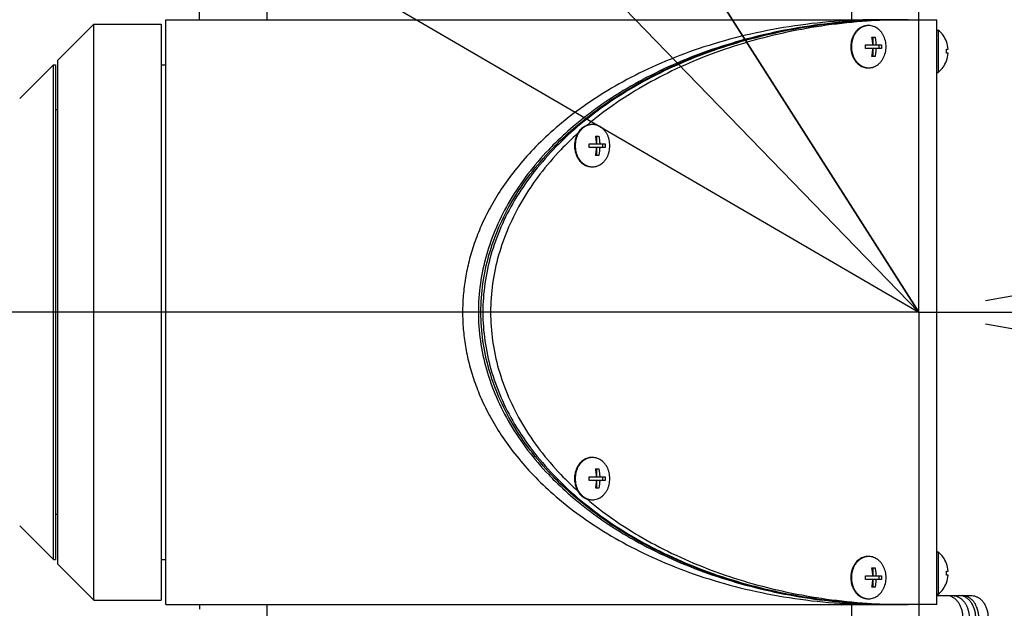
# Model space of a CAD drawing. Header units: millimetres. Extents: x 0 to 594, y 0 to 420.
# Tile 18 of 256: x 108 to 130, y 279 to 292. Entities that reach past the tile are written whole.
import ezdxf

# ---------------------------------------------------------------- set-up
doc = ezdxf.new("R2010")
doc.units = ezdxf.units.MM
doc.header["$LTSCALE"] = 32.67
doc.linetypes.add('CENTER', pattern=[0.6, 0.375, -0.075, 0.075, -0.075])
doc.linetypes.add('PHANTOM', pattern=[0.8, 0.45, -0.05, 0.1, -0.05, 0.1, -0.05])
doc.layers.get('0').update_dxf_attribs({"linetype": 'CONTINUOUS'})
for name, color, linetype in [('CRV', 7, 'CONTINUOUS'), ('DEFAULT_1', 7, 'CENTER'), ('DRIV_DIM', 7, 'CONTINUOUS')]:
    doc.layers.add(name, color=color, linetype=linetype)
doc.styles.get("Standard").update_dxf_attribs({"font": 'txt', "width": 0.8})
doc.dimstyles.new('DIMSTYLE_1', dxfattribs={"dimtxt": 3.8, "dimasz": 1.8, "dimexe": 0.18, "dimexo": 0.0625, "dimgap": 0.09, "dimtad": 1, "dimdec": 3, "dimlfac": 10, "dimdsep": 46, "dimtxsty": 'STANDARD', "dimblk": 'OPEN', "dimblk1": 'OPEN', "dimblk2": 'OPEN', "dimcen": 0.09, "dimadec": 0, "dimazin": 0, "dimtp": 0.001, "dimtm": 0.001, "dimtfac": 1, "dimtdec": 3, "dimtofl": 0, "dimtmove": 0, "dimatfit": 3, "dimldrblk": 'OPEN', "dimfxl": 1, "dimtolj": 1, "dimarcsym": 0})
doc.dimstyles.new('DIMSTYLE_2', dxfattribs={"dimtxt": 3.8, "dimasz": 1.8, "dimexe": 0.18, "dimexo": 0.0625, "dimgap": 0.09, "dimtad": 1, "dimdec": 3, "dimlfac": 10, "dimdsep": 46, "dimtxsty": 'STANDARD', "dimblk": 'OPEN', "dimblk1": 'OPEN', "dimblk2": 'OPEN', "dimcen": 0.09, "dimadec": 0, "dimazin": 0, "dimtp": 0.001, "dimtm": 0.001, "dimtfac": 1, "dimtdec": 3, "dimtofl": 0, "dimtmove": 0, "dimatfit": 3, "dimldrblk": 'OPEN', "dimfxl": 1, "dimtolj": 1, "dimarcsym": 0})
doc.dimstyles.new('DIMSTYLE_3', dxfattribs={"dimtxt": 3.8, "dimasz": 1.8, "dimexe": 0.18, "dimexo": 0.0625, "dimgap": 0.09, "dimtad": 1, "dimdec": 1, "dimlfac": 10, "dimdsep": 46, "dimtxsty": 'STANDARD', "dimblk": 'OPEN', "dimblk1": 'OPEN', "dimblk2": 'OPEN', "dimcen": 0.09, "dimadec": 0, "dimazin": 0, "dimtp": 0.1, "dimtm": 0.1, "dimtfac": 1, "dimtdec": 1, "dimtofl": 0, "dimtmove": 0, "dimatfit": 3, "dimldrblk": 'OPEN', "dimfxl": 1, "dimtolj": 1, "dimarcsym": 0})
doc.dimstyles.new('DIMSTYLE_4', dxfattribs={"dimtxt": 3.8, "dimasz": 1.8, "dimexe": 0.18, "dimexo": 0.0625, "dimgap": 0.09, "dimtad": 1, "dimdec": 3, "dimlfac": 10, "dimdsep": 46, "dimtxsty": 'STANDARD', "dimblk": 'OPEN', "dimblk1": 'OPEN', "dimblk2": 'OPEN', "dimcen": 0.09, "dimadec": 0, "dimazin": 0, "dimtp": 0.5, "dimtm": 0.5, "dimtfac": 1, "dimtdec": 3, "dimtofl": 0, "dimtmove": 0, "dimatfit": 3, "dimldrblk": 'OPEN', "dimfxl": 1, "dimtolj": 1, "dimarcsym": 0})

# ---------------------------------------------------------------- blocks, each defined once
blk = doc.blocks.new('_OPEN')
at = {"color": 0, "linetype": 'BYBLOCK'}
for p, q in [((0, 0), (-1, 0.342)), ((-1, -0.342), (0, 0)), ((-1, 0), (0, 0))]:
    blk.add_line(p, q, dxfattribs=at)
blk = doc.blocks.new('*D10')
at = {"layer": 'DRIV_DIM', "color": 2, "linetype": 'CONTINUOUS'}
blk.add_line((50.856, 330.544), (127.936, 285.704), dxfattribs=at)
at = {"layer": 'DRIV_DIM', "color": 2, "linetype": 'CONTINUOUS', "xscale": 1.8, "yscale": 1.8, "zscale": 1.8, "rotation": 149.812569}
blk.add_blockref('_OPEN', (50.856, 330.544), dxfattribs=at)
at = {"layer": 'DRIV_DIM', "color": 2, "linetype": 'CONTINUOUS', "width": 0.8}
for s, p in [('R', (50.525, 331.835)), ('891.741', (53.153, 330.306))]:
    blk.add_text(s, height=3.8, rotation=-30.1874, dxfattribs=at).set_placement(p)
blk = doc.blocks.new('*D11')
at = {"layer": 'DRIV_DIM', "color": 2, "linetype": 'CONTINUOUS'}
for p, q in [((127.936, 285.704), (38.309, 378.093)), ((60.274, 355.451), (127.936, 285.704))]:
    blk.add_line(p, q, dxfattribs=at)
at = {"layer": 'DRIV_DIM', "color": 2, "linetype": 'CONTINUOUS', "xscale": 1.8, "yscale": 1.8, "zscale": 1.8, "rotation": 134.130903}
blk.add_blockref('_OPEN', (60.274, 355.451), dxfattribs=at)
at = {"layer": 'DRIV_DIM', "color": 2, "linetype": 'CONTINUOUS', "width": 0.8}
for s, p in [('R', (38.991, 378.754)), ('971.741', (41.108, 376.572))]:
    blk.add_text(s, height=3.8, rotation=-45.8691, dxfattribs=at).set_placement(p)
blk = doc.blocks.new('*D12')
at = {"layer": 'DRIV_DIM', "color": 2, "linetype": 'CONTINUOUS'}
for p, q in [((127.936, 285.704), (102.419, 325.713)), ((113.314, 308.63), (127.936, 285.704))]:
    blk.add_line(p, q, dxfattribs=at)
at = {"layer": 'DRIV_DIM', "color": 2, "linetype": 'CONTINUOUS', "xscale": 1.8, "yscale": 1.8, "zscale": 1.8, "rotation": 122.530207}
blk.add_blockref('_OPEN', (113.314, 308.63), dxfattribs=at)
at = {"layer": 'DRIV_DIM', "color": 2, "linetype": 'CONTINUOUS', "width": 0.8}
for s, p in [('R', (103.219, 326.224)), ('271.9', (104.854, 323.661))]:
    blk.add_text(s, height=3.8, rotation=-57.4698, dxfattribs=at).set_placement(p)
blk = doc.blocks.new('*D14')
at = {"layer": 'DRIV_DIM', "color": 2, "linetype": 'CONTINUOUS'}
for p, q in [((129.414, 285.965), (190.84, 296.796)), ((126.436, 285.704), (64.062, 285.704))]:
    blk.add_line(p, q, dxfattribs=at)
for points in [[(187.927, 298.101), (188.87, 296.449), (189.137, 298.332)], [(65.473, 287.513), (66.062, 285.704), (66.704, 287.495)]]:
    blk.add_lwpolyline(points, dxfattribs=at)
for start, end in [(10, 95), (95, 180)]:
    blk.add_arc((127.936, 285.704), 61.874, start, end, dxfattribs=at)
at = {"layer": 'DRIV_DIM', "color": 2, "linetype": 'CONTINUOUS', "width": 0.766667}
blk.add_text('170%%d', height=3.8, rotation=11.5621, dxfattribs=at).set_placement((109.379, 347.344))
blk = doc.blocks.new('*D15')
at = {"layer": 'DRIV_DIM', "color": 2, "linetype": 'CONTINUOUS'}
for p, q in [((126.436, 285.704), (64.053, 285.704)), ((129.414, 285.444), (190.849, 274.611))]:
    blk.add_line(p, q, dxfattribs=at)
for points in [[(66.695, 283.913), (66.053, 285.704), (65.463, 283.896)], [(189.146, 273.075), (188.88, 274.958), (187.937, 273.306)]]:
    blk.add_lwpolyline(points, dxfattribs=at)
for start, end in [(180, 265), (265, 350)]:
    blk.add_arc((127.936, 285.704), 61.884, start, end, dxfattribs=at)
at = {"layer": 'DRIV_DIM', "color": 2, "linetype": 'CONTINUOUS', "width": 0.766667}
blk.add_text('170%%d', height=3.8, rotation=-14.8781, dxfattribs=at).set_placement((104.864, 221.551))
blk = doc.blocks.new('*D21')
at = {"layer": 'DRIV_DIM', "color": 2, "linetype": 'CONTINUOUS'}
for p, q in [((127.936, 287.204), (127.936, 320.762)), ((144.266, 294.204), (144.266, 320.762)), ((127.936, 318.762), (136.101, 318.762)), ((144.266, 318.762), (136.101, 318.762))]:
    blk.add_line(p, q, dxfattribs=at)
at = {"layer": 'DRIV_DIM', "color": 2, "linetype": 'CONTINUOUS', "xscale": 1.8, "yscale": 1.8, "zscale": 1.8, "rotation": 180}
blk.add_blockref('_OPEN', (127.936, 318.762), dxfattribs=at)
at = {"layer": 'DRIV_DIM', "color": 2, "linetype": 'CONTINUOUS', "xscale": 1.8, "yscale": 1.8, "zscale": 1.8}
blk.add_blockref('_OPEN', (144.266, 318.762), dxfattribs=at)
at = {"layer": 'DRIV_DIM', "color": 2, "linetype": 'CONTINUOUS', "width": 0.8}
blk.add_text('163.3', height=3.8, dxfattribs=at).set_placement((128.346, 319.712))
blk = doc.blocks.new('*D33')
at = {"layer": 'DRIV_DIM', "color": 2, "linetype": 'CONTINUOUS'}
for p, q in [((121.436, 302.204), (215.593, 302.204)), ((213.593, 302.204), (213.593, 285.704)), ((213.593, 269.204), (213.593, 285.704)), ((121.436, 269.204), (215.593, 269.204))]:
    blk.add_line(p, q, dxfattribs=at)
at = {"layer": 'DRIV_DIM', "color": 2, "linetype": 'CONTINUOUS', "xscale": 1.8, "yscale": 1.8, "zscale": 1.8}
for p, rotation in [((213.593, 302.204), 90), ((213.593, 269.204), 270)]:
    blk.add_blockref('_OPEN', p, dxfattribs=dict(at, rotation=rotation))
at = {"layer": 'DRIV_DIM', "color": 2, "linetype": 'CONTINUOUS', "width": 0.8}
blk.add_text('330', height=3.8, rotation=90, dxfattribs=at).set_placement((212.643, 280.32))

msp = doc.modelspace()

# ---------------------------------------------------------------- linework, layer by layer
at = {"color": 7, "linetype": 'CONTINUOUS'}
for p, q in [((111.93637, 292.2043), (111.93637, 296.0043)), ((113.43637, 294.7043), (113.43637, 292.2043)), ((126.43637, 294.7043), (126.43637, 292.2043)), ((111.18637, 279.20431), (111.18637, 292.2043)), ((111.18637, 292.2043), (127.4203, 292.2043)), ((127.47765, 292.2043), (128.33637, 292.2043)), ((128.33637, 279.2043), (128.33637, 292.2043)), ((108.78637, 291.3043), (109.58637, 292.1043)), ((109.58637, 279.3043), (109.58637, 292.1043)), ((109.58637, 292.1043), (111.08637, 292.1043)), ((111.08637, 292.1043), (111.08637, 279.3043)), ((128.33637, 291.9743), (128.36522, 291.9743)), ((128.36522, 291.9743), (128.36522, 291.0343)), ((126.88784, 291.8193), (126.95828, 291.8193)), ((126.90997, 291.8193), (126.90997, 291.6473)), ((128.54561, 291.7193), (128.54723, 291.7193)), ((126.74694, 291.6473), (126.90948, 291.6473)), ((126.90948, 291.5613), (126.74694, 291.5613)), ((126.90997, 291.6473), (127.09918, 291.6473)), ((126.90997, 291.5613), (126.90997, 291.3893)), ((127.09918, 291.5613), (126.90997, 291.5613)), ((127.05086, 291.5613), (127.05086, 291.6473)), ((128.54561, 291.5473), (128.58333, 291.5473)), ((128.58333, 291.4613), (128.54561, 291.4613)), ((108.78637, 280.1043), (108.78637, 291.3043)), ((126.95828, 291.3893), (126.88784, 291.3893)), ((128.54723, 291.2893), (128.54561, 291.2893)), ((107.93637, 290.4543), (108.68637, 291.2043)), ((108.68637, 280.2043), (108.68637, 291.2043)), ((108.68637, 291.2043), (108.73637, 291.2043)), ((108.73637, 291.2043), (108.73637, 280.2043)), ((111.08637, 291.2043), (111.18637, 291.2043)), ((128.33637, 291.0343), (128.36522, 291.0343)), ((108.78637, 290.2043), (108.73637, 290.2043)), ((120.7442, 289.6193), (120.81464, 289.6193)), ((120.76633, 289.6193), (120.76633, 289.4473)), ((120.6033, 289.4473), (120.76584, 289.4473)), ((120.76584, 289.3613), (120.6033, 289.3613)), ((120.76633, 289.4473), (120.95554, 289.4473)), ((120.76633, 289.3613), (120.76633, 289.1893)), ((120.95554, 289.3613), (120.76633, 289.3613)), ((120.90722, 289.3613), (120.90722, 289.4473)), ((120.81464, 289.1893), (120.7442, 289.1893)), ((120.6033, 282.0473), (120.76584, 282.0473)), ((120.7442, 282.2193), (120.81464, 282.2193)), ((120.76633, 282.2193), (120.76633, 282.0473)), ((120.76633, 282.0473), (120.95554, 282.0473)), ((120.90722, 281.9613), (120.90722, 282.0473)), ((120.76584, 281.9613), (120.6033, 281.9613)), ((120.76633, 281.9613), (120.76633, 281.7893)), ((120.95554, 281.9613), (120.76633, 281.9613)), ((120.81464, 281.7893), (120.7442, 281.7893)), ((108.78637, 281.2043), (108.73637, 281.2043)), ((107.93637, 280.9543), (108.68637, 280.2043)), ((128.33637, 280.3743), (128.36522, 280.3743)), ((128.36522, 280.3743), (128.36522, 279.4343)), ((108.68637, 280.2043), (108.73637, 280.2043)), ((108.78637, 280.1043), (109.58637, 279.3043)), ((111.08637, 280.2043), (111.18637, 280.2043)), ((128.54561, 280.1193), (128.54723, 280.1193)), ((126.88784, 280.0193), (126.95828, 280.0193)), ((126.90997, 280.0193), (126.90997, 279.8473)), ((128.54561, 279.9473), (128.58333, 279.9473)), ((128.58333, 279.8613), (128.54561, 279.8613)), ((126.74694, 279.8473), (126.90948, 279.8473)), ((126.90948, 279.7613), (126.74694, 279.7613)), ((126.90997, 279.8473), (127.09918, 279.8473)), ((126.90997, 279.7613), (126.90997, 279.5893)), ((127.09918, 279.7613), (126.90997, 279.7613)), ((127.05086, 279.7613), (127.05086, 279.8473)), ((128.54723, 279.6893), (128.54561, 279.6893)), ((126.95828, 279.5893), (126.88784, 279.5893)), ((128.33637, 279.4343), (128.36522, 279.4343)), ((109.58637, 279.3043), (111.08637, 279.3043)), ((111.18637, 279.2043), (127.4203, 279.2043)), ((111.93637, 279.2043), (111.93637, 279.1043)), ((113.43637, 279.2043), (113.43637, 278.6043)), ((126.43637, 279.2043), (126.43637, 278.6043)), ((128.33637, 279.2043), (127.47765, 279.2043)), ((128.33637, 279.4043), (129.10957, 279.4043))]:
    msp.add_line(p, q, dxfattribs=at)
msp.add_lwpolyline([(126.22141, 279.2043), (126.21704, 279.2002), (126.22194, 279.20238), (126.23304, 279.2043)], dxfattribs=at)
for centre, radius, start, end in [((127.97637, 291.5043), 0.61, 20.685617, 50.398073), ((127.97637, 291.5043), 0.60848, 4.052333, 20.691618), ((127.97637, 291.5043), 0.57085, 355.680066, 4.319934), ((127.97637, 291.5043), 0.60848, 339.308382, 355.947667), ((127.97637, 291.5043), 0.61, 309.601927, 339.314383), ((127.97637, 279.9043), 0.61, 20.685617, 50.398073), ((127.97637, 279.9043), 0.60848, 4.052333, 20.691618), ((127.97637, 279.9043), 0.57085, 355.680066, 4.319934), ((127.97637, 279.9043), 0.60848, 339.308382, 355.947667), ((127.97637, 279.9043), 0.61, 309.601927, 339.314383)]:
    msp.add_arc(centre, radius, start, end, dxfattribs=at)
for points, knots in [([(127.06934, 292.2043), (126.72955, 292.2043), (126.05313, 292.17832), (125.05312, 292.0623), (124.0845, 291.87244), (123.16472, 291.61471), (122.3121, 291.29906), (121.54131, 290.9389), (120.85889, 290.54787), (120.26384, 290.13714), (119.75169, 289.71581), (119.31618, 289.29093), (118.95018, 288.86765), (118.64639, 288.44936), (118.39785, 288.03796), (118.19828, 287.63418), (118.04231, 287.23787), (117.92554, 286.84819), (117.84453, 286.46385), (117.79689, 286.08323), (117.78116, 285.70453), (117.79685, 285.32585), (117.84445, 284.94526), (117.9254, 284.56097), (118.04211, 284.17134), (118.19799, 283.77507), (118.39748, 283.37131), (118.64596, 282.9599), (118.9497, 282.54156), (119.31567, 282.11821), (119.75122, 281.69321), (120.2635, 281.27171), (120.85881, 280.86078), (121.54153, 280.46958), (122.31244, 280.10941), (123.16492, 279.79385), (124.08448, 279.53618), (125.053, 279.34632), (126.0531, 279.23028), (126.72954, 279.2043), (127.06934, 279.2043)], [0, 0, 0, 0, 0.04081036, 0.08120705, 0.12079807, 0.15923711, 0.19580884, 0.2298731, 0.26130364, 0.29016387, 0.31661206, 0.34086254, 0.36315333, 0.38374012, 0.4028789, 0.4208134, 0.43777289, 0.4539727, 0.46961606, 0.4848943, 0.49999108, 0.51508723, 0.53036374, 0.54600494, 0.5622017, 0.57915823, 0.59709038, 0.61622801, 0.6368153, 0.65910809, 0.68335998, 0.70981809, 0.73869191, 0.77013784, 0.80421533, 0.8407728, 0.87919178, 0.91879, 0.95918889, 1, 1, 1, 1]), ([(127.06972, 292.19664), (126.9165, 292.19143), (126.46163, 292.16803), (125.71075, 292.09023), (124.82761, 291.93573), (123.97022, 291.72148), (123.14676, 291.44951), (122.36509, 291.12238), (121.63269, 290.74318), (120.95655, 290.31545), (120.34317, 289.84319), (119.79845, 289.3308), (119.32771, 288.78304), (118.93563, 288.20502), (118.62619, 287.6022), (118.40267, 286.98035), (118.26753, 286.3456), (118.22231, 285.7043), (118.26753, 285.06301), (118.40267, 284.42825), (118.62619, 283.80641), (118.93563, 283.20358), (119.32771, 282.62557), (119.79845, 282.0778), (120.34317, 281.56541), (120.95655, 281.09315), (121.63269, 280.66543), (122.36509, 280.28622), (123.14676, 279.9591), (123.97022, 279.68713), (124.82761, 279.47288), (125.71075, 279.31838), (126.46163, 279.24057), (126.9165, 279.21718), (127.06972, 279.21196)], [0, 0, 0, 0, 0.01910092, 0.05673434, 0.09400223, 0.130733, 0.16676855, 0.20196905, 0.23621782, 0.26942642, 0.30153979, 0.33254141, 0.36245802, 0.39136336, 0.41937996, 0.44667801, 0.47346989, 0.50000002, 0.52653015, 0.55332204, 0.58062009, 0.60863669, 0.63754203, 0.66745864, 0.69846026, 0.73057363, 0.76378222, 0.798031, 0.8332315, 0.86926705, 0.90599781, 0.94326571, 0.98089912, 1, 1, 1, 1]), ([(127.0694, 292.19966), (126.88292, 292.19472), (126.39471, 292.17146), (125.61075, 292.09023), (124.72761, 291.93573), (123.87022, 291.72148), (123.04676, 291.44951), (122.26509, 291.12238), (121.53269, 290.74318), (120.85655, 290.31545), (120.27921, 289.87094), (119.94015, 289.5576), (119.79685, 289.41318)], [0, 0, 0, 0, 0.07021369, 0.18390156, 0.29648521, 0.40744623, 0.51630705, 0.62264526, 0.72610837, 0.82642917, 0.92344136, 1, 1, 1, 1]), ([(119.83982, 289.39864), (119.98749, 289.54833), (120.33116, 289.86677), (120.91391, 290.31545), (121.59005, 290.74318), (122.32245, 291.12238), (123.10411, 291.44951), (123.92758, 291.72148), (124.78497, 291.93573), (125.66811, 292.09023), (126.43305, 292.16949), (126.90208, 292.19286), (127.06943, 292.19802)], [0, 0, 0, 0, 0.0794923, 0.17695569, 0.27774309, 0.3816874, 0.48852019, 0.59788733, 0.70936442, 0.8224717, 0.93668833, 1, 1, 1, 1]), ([(127.52032, 292.20319), (127.27419, 292.19999), (126.72613, 292.17761), (125.88282, 292.09023), (124.99968, 291.93573), (124.14229, 291.72148), (123.31883, 291.44951), (122.53716, 291.12238), (121.80476, 290.74318), (121.14066, 290.32306), (120.73524, 290.01253), (120.54907, 289.85546)], [0, 0, 0, 0, 0.09851609, 0.21939199, 0.33909386, 0.4570705, 0.57281416, 0.68587572, 0.79588039, 0.90254408, 1, 1, 1, 1]), ([(126.80305, 292.0743), (126.79498, 292.0743), (126.77072, 292.07337), (126.73045, 292.06714), (126.68336, 292.05232), (126.63821, 292.03042), (126.59571, 292.0018), (126.55652, 291.96692), (126.52125, 291.92636), (126.49044, 291.88076), (126.46456, 291.83083), (126.44401, 291.77737), (126.4291, 291.7212), (126.42006, 291.66322), (126.41805, 291.62396), (126.41805, 291.6043)], [0, 0, 0, 0, 0.03593463, 0.10808011, 0.18103086, 0.25524929, 0.3310974, 0.40881566, 0.48851449, 0.57017647, 0.65366624, 0.7387458, 0.82509281, 0.91232076, 1, 1, 1, 1]), ([(126.80312, 292.07387), (126.79028, 292.0732), (126.75902, 292.06964), (126.71027, 292.05663), (126.6585, 292.03295), (126.61009, 292.00053), (126.56602, 291.96008), (126.52715, 291.91244), (126.49426, 291.8586), (126.46798, 291.79963), (126.44883, 291.73674), (126.43719, 291.6712), (126.43459, 291.62664), (126.43459, 291.6043)], [0, 0, 0, 0, 0.05873825, 0.14337872, 0.22956691, 0.31787317, 0.40866327, 0.50208117, 0.59805494, 0.69631893, 0.79644586, 0.8978845, 1, 1, 1, 1]), ([(127.20459, 291.6043), (127.20459, 291.62664), (127.20199, 291.6712), (127.19035, 291.73674), (127.17121, 291.79963), (127.14493, 291.8586), (127.11203, 291.91244), (127.07317, 291.96008), (127.0291, 292.00053), (126.98069, 292.03295), (126.92892, 292.05663), (126.87484, 292.07107), (126.83795, 292.0743), (126.81959, 292.0743)], [0, 0, 0, 0, 0.09961668, 0.19857306, 0.29624983, 0.39210924, 0.48573449, 0.5768664, 0.66543481, 0.75158017, 0.83565929, 0.91822857, 1, 1, 1, 1]), ([(126.90948, 291.6473), (126.90923, 291.65343), (126.90863, 291.6656), (126.9074, 291.68398), (126.9058, 291.70281), (126.90375, 291.72265), (126.90111, 291.74396), (126.89772, 291.76713), (126.89337, 291.79249), (126.88983, 291.8101), (126.88784, 291.8193)], [0, 0, 0, 0, 0.10592718, 0.21068954, 0.31842834, 0.43249346, 0.55538184, 0.68951331, 0.83728613, 1, 1, 1, 1]), ([(126.95828, 291.8193), (126.9603, 291.80998), (126.9639, 291.79205), (126.96833, 291.76613), (126.97179, 291.74229), (126.97446, 291.72041), (126.97648, 291.70035), (126.978, 291.68181), (126.97914, 291.66432), (126.97969, 291.65294), (126.97992, 291.6473)], [0, 0, 0, 0, 0.16488131, 0.31600426, 0.4544465, 0.58117094, 0.69700021, 0.80302966, 0.90253265, 1, 1, 1, 1]), ([(126.41805, 291.6043), (126.41805, 291.58464), (126.42006, 291.54539), (126.4291, 291.4874), (126.44401, 291.43124), (126.46456, 291.37777), (126.49044, 291.32785), (126.52125, 291.28225), (126.55652, 291.24168), (126.59571, 291.20681), (126.63821, 291.17819), (126.68336, 291.15628), (126.73045, 291.14147), (126.77072, 291.13523), (126.79498, 291.1343), (126.80305, 291.1343)], [0, 0, 0, 0, 0.08767924, 0.17490719, 0.2612542, 0.34633376, 0.42982353, 0.51148551, 0.59118434, 0.6689026, 0.74475071, 0.81896914, 0.89191989, 0.96406537, 1, 1, 1, 1]), ([(126.43459, 291.6043), (126.43459, 291.58197), (126.43719, 291.5374), (126.44883, 291.47186), (126.46798, 291.40897), (126.49426, 291.35001), (126.52715, 291.29616), (126.56602, 291.24852), (126.61009, 291.20807), (126.6585, 291.17566), (126.71027, 291.15197), (126.75902, 291.13896), (126.79028, 291.13541), (126.80312, 291.13473)], [0, 0, 0, 0, 0.1021155, 0.20355414, 0.30368107, 0.40194506, 0.49791883, 0.59133673, 0.68212683, 0.77043309, 0.85662128, 0.94126175, 1, 1, 1, 1]), ([(126.74787, 291.6043), (126.74787, 291.61156), (126.74772, 291.62589), (126.74725, 291.64022), (126.74694, 291.6473)], [0, 0, 0, 0, 0.50584713, 1, 1, 1, 1]), ([(126.74694, 291.5613), (126.74725, 291.56838), (126.74772, 291.58271), (126.74787, 291.59705), (126.74787, 291.6043)], [0, 0, 0, 0, 0.49415287, 1, 1, 1, 1]), ([(126.81959, 291.1343), (126.83795, 291.1343), (126.87484, 291.13754), (126.92892, 291.15197), (126.98069, 291.17566), (127.0291, 291.20807), (127.07317, 291.24852), (127.11203, 291.29616), (127.14493, 291.35001), (127.17121, 291.40897), (127.19035, 291.47186), (127.20199, 291.5374), (127.20459, 291.58197), (127.20459, 291.6043)], [0, 0, 0, 0, 0.08177143, 0.16434071, 0.24841983, 0.33456519, 0.4231336, 0.51426551, 0.60789076, 0.70375017, 0.80142694, 0.90038332, 1, 1, 1, 1]), ([(126.88784, 291.3893), (126.88986, 291.39863), (126.89345, 291.41655), (126.89789, 291.44247), (126.90134, 291.46631), (126.90401, 291.48819), (126.90603, 291.50826), (126.90756, 291.52679), (126.90869, 291.54429), (126.90925, 291.55567), (126.90948, 291.5613)], [0, 0, 0, 0, 0.16488131, 0.31600426, 0.4544465, 0.58117094, 0.69700021, 0.80302966, 0.90253265, 1, 1, 1, 1]), ([(126.97992, 291.5613), (126.97967, 291.55518), (126.97907, 291.543), (126.97784, 291.52462), (126.97625, 291.50579), (126.9742, 291.48596), (126.97156, 291.46465), (126.96817, 291.44147), (126.96381, 291.41612), (126.96028, 291.3985), (126.95828, 291.3893)], [0, 0, 0, 0, 0.10592718, 0.21068954, 0.31842834, 0.43249346, 0.55538184, 0.68951331, 0.83728613, 1, 1, 1, 1]), ([(127.09918, 291.6473), (127.09948, 291.64022), (127.09995, 291.62589), (127.10011, 291.61156), (127.10011, 291.6043)], [0, 0, 0, 0, 0.49415287, 1, 1, 1, 1]), ([(127.10011, 291.6043), (127.10011, 291.59705), (127.09995, 291.58271), (127.09948, 291.56838), (127.09918, 291.5613)], [0, 0, 0, 0, 0.50584713, 1, 1, 1, 1]), ([(120.65941, 289.8743), (120.65134, 289.8743), (120.62708, 289.87337), (120.58681, 289.86714), (120.53972, 289.85232), (120.49457, 289.83042), (120.45207, 289.8018), (120.41288, 289.76692), (120.37761, 289.72636), (120.3468, 289.68076), (120.32092, 289.63083), (120.30037, 289.57737), (120.28546, 289.5212), (120.27642, 289.46322), (120.27441, 289.42396), (120.27441, 289.4043)], [0, 0, 0, 0, 0.03593463, 0.10808011, 0.18103086, 0.25524929, 0.3310974, 0.40881566, 0.48851449, 0.57017647, 0.65366624, 0.7387458, 0.82509281, 0.91232076, 1, 1, 1, 1]), ([(120.65948, 289.87387), (120.64663, 289.8732), (120.61538, 289.86964), (120.56663, 289.85663), (120.51486, 289.83295), (120.46645, 289.80053), (120.42238, 289.76008), (120.38351, 289.71244), (120.35062, 289.6586), (120.32434, 289.59963), (120.30519, 289.53674), (120.29355, 289.4712), (120.29095, 289.42664), (120.29095, 289.4043)], [0, 0, 0, 0, 0.05873825, 0.14337872, 0.22956691, 0.31787317, 0.40866327, 0.50208117, 0.59805494, 0.69631893, 0.79644586, 0.8978845, 1, 1, 1, 1]), ([(121.06095, 289.4043), (121.06095, 289.42664), (121.05835, 289.4712), (121.04671, 289.53674), (121.02757, 289.59963), (121.00129, 289.6586), (120.96839, 289.71244), (120.92953, 289.76008), (120.88546, 289.80053), (120.83705, 289.83295), (120.78528, 289.85663), (120.7312, 289.87107), (120.69431, 289.8743), (120.67595, 289.8743)], [0, 0, 0, 0, 0.09961668, 0.19857306, 0.29624983, 0.39210924, 0.48573449, 0.5768664, 0.66543481, 0.75158017, 0.83565929, 0.91822857, 1, 1, 1, 1]), ([(120.34382, 289.67592), (120.21628, 289.56022), (119.92047, 289.27255), (119.49979, 288.78304), (119.1077, 288.20502), (118.79826, 287.6022), (118.57474, 286.98035), (118.4396, 286.3456), (118.39438, 285.7043), (118.4396, 285.06301), (118.57474, 284.42825), (118.79826, 283.80641), (119.1077, 283.20358), (119.49979, 282.62557), (119.92056, 282.13595), (120.21648, 281.84819), (120.34413, 281.73241)], [0, 0, 0, 0, 0.05677079, 0.13595002, 0.21245274, 0.28660329, 0.35885205, 0.42976118, 0.49997753, 0.57019388, 0.64110301, 0.71335177, 0.78750232, 0.86400504, 0.94318427, 1, 1, 1, 1]), ([(120.76584, 289.4473), (120.76559, 289.45343), (120.76499, 289.4656), (120.76376, 289.48398), (120.76216, 289.50281), (120.76011, 289.52265), (120.75747, 289.54396), (120.75408, 289.56713), (120.74973, 289.59249), (120.74619, 289.6101), (120.7442, 289.6193)], [0, 0, 0, 0, 0.10592718, 0.21068954, 0.31842834, 0.43249346, 0.55538184, 0.68951331, 0.83728613, 1, 1, 1, 1]), ([(120.81464, 289.6193), (120.81666, 289.60998), (120.82026, 289.59205), (120.82469, 289.56613), (120.82815, 289.54229), (120.83081, 289.52041), (120.83284, 289.50035), (120.83436, 289.48181), (120.8355, 289.46432), (120.83605, 289.45294), (120.83628, 289.4473)], [0, 0, 0, 0, 0.16488131, 0.31600426, 0.4544465, 0.58117094, 0.69700021, 0.80302966, 0.90253265, 1, 1, 1, 1]), ([(119.79685, 289.41318), (119.76485, 289.38093), (119.56564, 289.17626), (119.22771, 288.78304), (118.83563, 288.20502), (118.52619, 287.6022), (118.30267, 286.98035), (118.16753, 286.3456), (118.12231, 285.7043), (118.16753, 285.06301), (118.30267, 284.42825), (118.52619, 283.80641), (118.83563, 283.20358), (119.22771, 282.62557), (119.56563, 282.23236), (119.76484, 282.02768), (119.79683, 281.99544)], [0, 0, 0, 0, 0.01634407, 0.10274983, 0.1862348, 0.26715292, 0.34599569, 0.42337655, 0.50000141, 0.57662627, 0.65400714, 0.7328499, 0.81376802, 0.89725299, 0.98365876, 1, 1, 1, 1]), ([(119.83983, 282.00995), (119.81271, 282.03744), (119.61855, 282.23752), (119.28507, 282.62557), (118.89298, 283.20358), (118.58355, 283.80641), (118.36003, 284.42825), (118.22489, 285.06301), (118.17967, 285.7043), (118.22489, 286.3456), (118.36003, 286.98035), (118.58355, 287.6022), (118.89298, 288.20502), (119.28507, 288.78304), (119.61855, 289.17108), (119.8127, 289.37116), (119.83982, 289.39864)], [0, 0, 0, 0, 0.01396182, 0.10079313, 0.18468925, 0.26600589, 0.34523695, 0.42299891, 0.50000114, 0.57700337, 0.65476533, 0.73399639, 0.81531303, 0.89920916, 0.98604047, 1, 1, 1, 1]), ([(120.27441, 289.4043), (120.27441, 289.38464), (120.27642, 289.34539), (120.28546, 289.2874), (120.30037, 289.23124), (120.32092, 289.17777), (120.3468, 289.12785), (120.37761, 289.08225), (120.41288, 289.04168), (120.45207, 289.00681), (120.49457, 288.97819), (120.53972, 288.95628), (120.58681, 288.94147), (120.62708, 288.93523), (120.65134, 288.9343), (120.65941, 288.9343)], [0, 0, 0, 0, 0.08767924, 0.17490719, 0.2612542, 0.34633376, 0.42982353, 0.51148551, 0.59118434, 0.6689026, 0.74475071, 0.81896914, 0.89191989, 0.96406537, 1, 1, 1, 1]), ([(120.29095, 289.4043), (120.29095, 289.38197), (120.29355, 289.3374), (120.30519, 289.27186), (120.32434, 289.20897), (120.35062, 289.15001), (120.38351, 289.09616), (120.42238, 289.04852), (120.46645, 289.00807), (120.51486, 288.97566), (120.56663, 288.95197), (120.61538, 288.93896), (120.64663, 288.93541), (120.65948, 288.93473)], [0, 0, 0, 0, 0.1021155, 0.20355414, 0.30368107, 0.40194506, 0.49791883, 0.59133673, 0.68212683, 0.77043309, 0.85662128, 0.94126175, 1, 1, 1, 1]), ([(120.60423, 289.4043), (120.60423, 289.41156), (120.60407, 289.42589), (120.60361, 289.44022), (120.6033, 289.4473)], [0, 0, 0, 0, 0.50584713, 1, 1, 1, 1]), ([(120.6033, 289.3613), (120.60361, 289.36838), (120.60407, 289.38271), (120.60423, 289.39705), (120.60423, 289.4043)], [0, 0, 0, 0, 0.49415287, 1, 1, 1, 1]), ([(120.67595, 288.9343), (120.69431, 288.9343), (120.7312, 288.93754), (120.78528, 288.95197), (120.83705, 288.97566), (120.88546, 289.00807), (120.92953, 289.04852), (120.96839, 289.09616), (121.00129, 289.15001), (121.02757, 289.20897), (121.04671, 289.27186), (121.05835, 289.3374), (121.06095, 289.38197), (121.06095, 289.4043)], [0, 0, 0, 0, 0.08177143, 0.16434071, 0.24841983, 0.33456519, 0.4231336, 0.51426551, 0.60789076, 0.70375017, 0.80142694, 0.90038332, 1, 1, 1, 1]), ([(120.7442, 289.1893), (120.74622, 289.19863), (120.74981, 289.21655), (120.75425, 289.24247), (120.7577, 289.26631), (120.76037, 289.28819), (120.76239, 289.30826), (120.76392, 289.32679), (120.76505, 289.34429), (120.76561, 289.35567), (120.76584, 289.3613)], [0, 0, 0, 0, 0.16488131, 0.31600426, 0.4544465, 0.58117094, 0.69700021, 0.80302966, 0.90253265, 1, 1, 1, 1]), ([(120.83628, 289.3613), (120.83603, 289.35518), (120.83543, 289.343), (120.8342, 289.32462), (120.83261, 289.30579), (120.83056, 289.28596), (120.82792, 289.26465), (120.82453, 289.24147), (120.82017, 289.21612), (120.81664, 289.1985), (120.81464, 289.1893)], [0, 0, 0, 0, 0.10592718, 0.21068954, 0.31842834, 0.43249346, 0.55538184, 0.68951331, 0.83728613, 1, 1, 1, 1]), ([(120.95554, 289.4473), (120.95584, 289.44022), (120.95631, 289.42589), (120.95647, 289.41156), (120.95647, 289.4043)], [0, 0, 0, 0, 0.49415287, 1, 1, 1, 1]), ([(120.95647, 289.4043), (120.95647, 289.39705), (120.95631, 289.38271), (120.95584, 289.36838), (120.95554, 289.3613)], [0, 0, 0, 0, 0.50584713, 1, 1, 1, 1]), ([(120.65941, 282.4743), (120.65134, 282.4743), (120.62708, 282.47337), (120.58681, 282.46714), (120.53972, 282.45232), (120.49457, 282.43042), (120.45207, 282.4018), (120.41288, 282.36692), (120.37761, 282.32636), (120.3468, 282.28076), (120.32092, 282.23083), (120.30037, 282.17737), (120.28546, 282.1212), (120.27642, 282.06322), (120.27441, 282.02396), (120.27441, 282.0043)], [0, 0, 0, 0, 0.03593463, 0.10808011, 0.18103086, 0.25524929, 0.3310974, 0.40881566, 0.48851449, 0.57017647, 0.65366624, 0.7387458, 0.82509281, 0.91232076, 1, 1, 1, 1]), ([(120.65948, 282.47387), (120.64663, 282.4732), (120.61538, 282.46964), (120.56663, 282.45663), (120.51486, 282.43295), (120.46645, 282.40053), (120.42238, 282.36008), (120.38351, 282.31244), (120.35062, 282.2586), (120.32434, 282.19963), (120.30519, 282.13674), (120.29355, 282.0712), (120.29095, 282.02664), (120.29095, 282.0043)], [0, 0, 0, 0, 0.05873825, 0.14337872, 0.22956691, 0.31787317, 0.40866327, 0.50208117, 0.59805494, 0.69631893, 0.79644586, 0.8978845, 1, 1, 1, 1]), ([(121.06095, 282.0043), (121.06095, 282.02664), (121.05835, 282.0712), (121.04671, 282.13674), (121.02757, 282.19963), (121.00129, 282.2586), (120.96839, 282.31244), (120.92953, 282.36008), (120.88546, 282.40053), (120.83705, 282.43295), (120.78528, 282.45663), (120.7312, 282.47107), (120.69431, 282.4743), (120.67595, 282.4743)], [0, 0, 0, 0, 0.09961668, 0.19857306, 0.29624983, 0.39210924, 0.48573449, 0.5768664, 0.66543481, 0.75158017, 0.83565929, 0.91822857, 1, 1, 1, 1]), ([(120.60423, 282.0043), (120.60423, 282.01156), (120.60407, 282.02589), (120.60361, 282.04022), (120.6033, 282.0473)], [0, 0, 0, 0, 0.50584713, 1, 1, 1, 1]), ([(120.76584, 282.0473), (120.76559, 282.05343), (120.76499, 282.0656), (120.76376, 282.08398), (120.76216, 282.10281), (120.76011, 282.12265), (120.75747, 282.14396), (120.75408, 282.16713), (120.74973, 282.19249), (120.74619, 282.2101), (120.7442, 282.2193)], [0, 0, 0, 0, 0.10592718, 0.21068954, 0.31842834, 0.43249346, 0.55538184, 0.68951331, 0.83728613, 1, 1, 1, 1]), ([(120.81464, 282.2193), (120.81666, 282.20998), (120.82026, 282.19205), (120.82469, 282.16613), (120.82815, 282.14229), (120.83081, 282.12041), (120.83284, 282.10035), (120.83436, 282.08181), (120.8355, 282.06432), (120.83605, 282.05294), (120.83628, 282.0473)], [0, 0, 0, 0, 0.16488131, 0.31600426, 0.4544465, 0.58117094, 0.69700021, 0.80302966, 0.90253265, 1, 1, 1, 1]), ([(120.95554, 282.0473), (120.95584, 282.04022), (120.95631, 282.02589), (120.95647, 282.01156), (120.95647, 282.0043)], [0, 0, 0, 0, 0.49415287, 1, 1, 1, 1]), ([(119.79683, 281.99544), (119.94014, 281.85101), (120.2792, 281.53767), (120.85655, 281.09315), (121.53269, 280.66543), (122.26509, 280.28622), (123.04676, 279.9591), (123.87022, 279.68713), (124.72761, 279.47288), (125.61075, 279.31838), (126.39471, 279.23715), (126.88292, 279.21389), (127.0694, 279.20895)], [0, 0, 0, 0, 0.07656137, 0.17357327, 0.27389378, 0.37735658, 0.48369448, 0.59255498, 0.70351567, 0.81609899, 0.92978652, 1, 1, 1, 1]), ([(127.06943, 279.21059), (126.90208, 279.21575), (126.43305, 279.23912), (125.66811, 279.31838), (124.78497, 279.47288), (123.92758, 279.68713), (123.10411, 279.9591), (122.32245, 280.28622), (121.59005, 280.66543), (120.91391, 281.09315), (120.33116, 281.54183), (119.9875, 281.86027), (119.83983, 282.00995)], [0, 0, 0, 0, 0.06331182, 0.17752872, 0.29063627, 0.40211363, 0.51148103, 0.61831407, 0.72225864, 0.82304627, 0.9205099, 1, 1, 1, 1]), ([(120.27441, 282.0043), (120.27441, 281.98464), (120.27642, 281.94539), (120.28546, 281.8874), (120.30037, 281.83124), (120.32092, 281.77777), (120.3468, 281.72785), (120.37761, 281.68225), (120.41288, 281.64168), (120.45207, 281.60681), (120.49457, 281.57819), (120.53972, 281.55628), (120.58681, 281.54147), (120.62708, 281.53523), (120.65134, 281.5343), (120.65941, 281.5343)], [0, 0, 0, 0, 0.08767924, 0.17490719, 0.2612542, 0.34633376, 0.42982353, 0.51148551, 0.59118434, 0.6689026, 0.74475071, 0.81896914, 0.89191989, 0.96406537, 1, 1, 1, 1]), ([(120.29095, 282.0043), (120.29095, 281.98197), (120.29355, 281.9374), (120.30519, 281.87186), (120.32434, 281.80897), (120.35062, 281.75001), (120.38351, 281.69616), (120.42238, 281.64852), (120.46645, 281.60807), (120.51486, 281.57566), (120.56663, 281.55197), (120.61538, 281.53896), (120.64663, 281.53541), (120.65948, 281.53473)], [0, 0, 0, 0, 0.1021155, 0.20355414, 0.30368107, 0.40194506, 0.49791883, 0.59133673, 0.68212683, 0.77043309, 0.85662128, 0.94126175, 1, 1, 1, 1]), ([(120.6033, 281.9613), (120.60361, 281.96838), (120.60407, 281.98271), (120.60423, 281.99705), (120.60423, 282.0043)], [0, 0, 0, 0, 0.49415287, 1, 1, 1, 1]), ([(120.67595, 281.5343), (120.69431, 281.5343), (120.7312, 281.53754), (120.78528, 281.55197), (120.83705, 281.57566), (120.88546, 281.60807), (120.92953, 281.64852), (120.96839, 281.69616), (121.00129, 281.75001), (121.02757, 281.80897), (121.04671, 281.87186), (121.05835, 281.9374), (121.06095, 281.98197), (121.06095, 282.0043)], [0, 0, 0, 0, 0.08177143, 0.16434071, 0.24841983, 0.33456519, 0.4231336, 0.51426551, 0.60789076, 0.70375017, 0.80142694, 0.90038332, 1, 1, 1, 1]), ([(120.7442, 281.7893), (120.74622, 281.79863), (120.74981, 281.81655), (120.75425, 281.84247), (120.7577, 281.86631), (120.76037, 281.88819), (120.76239, 281.90826), (120.76392, 281.92679), (120.76505, 281.94429), (120.76561, 281.95567), (120.76584, 281.9613)], [0, 0, 0, 0, 0.16488131, 0.31600426, 0.4544465, 0.58117094, 0.69700021, 0.80302966, 0.90253265, 1, 1, 1, 1]), ([(120.83628, 281.9613), (120.83603, 281.95518), (120.83543, 281.943), (120.8342, 281.92462), (120.83261, 281.90579), (120.83056, 281.88596), (120.82792, 281.86465), (120.82453, 281.84147), (120.82017, 281.81612), (120.81664, 281.7985), (120.81464, 281.7893)], [0, 0, 0, 0, 0.10592718, 0.21068954, 0.31842834, 0.43249346, 0.55538184, 0.68951331, 0.83728613, 1, 1, 1, 1]), ([(120.95647, 282.0043), (120.95647, 281.99705), (120.95631, 281.98271), (120.95584, 281.96838), (120.95554, 281.9613)], [0, 0, 0, 0, 0.50584713, 1, 1, 1, 1]), ([(120.54906, 281.55316), (120.73523, 281.39608), (121.14065, 281.08555), (121.80476, 280.66543), (122.53716, 280.28622), (123.31883, 279.9591), (124.14229, 279.68713), (124.99968, 279.47288), (125.88282, 279.31838), (126.72613, 279.231), (127.27419, 279.20861), (127.52032, 279.20542)], [0, 0, 0, 0, 0.09745893, 0.20412226, 0.31412657, 0.42718775, 0.54293103, 0.66090728, 0.78060876, 0.90148426, 1, 1, 1, 1]), ([(126.80305, 280.2743), (126.79498, 280.2743), (126.77072, 280.27337), (126.73045, 280.26714), (126.68336, 280.25232), (126.63821, 280.23042), (126.59571, 280.2018), (126.55652, 280.16692), (126.52125, 280.12636), (126.49044, 280.08076), (126.46456, 280.03083), (126.44401, 279.97737), (126.4291, 279.9212), (126.42006, 279.86322), (126.41805, 279.82396), (126.41805, 279.8043)], [0, 0, 0, 0, 0.03593463, 0.10808011, 0.18103086, 0.25524929, 0.3310974, 0.40881566, 0.48851449, 0.57017647, 0.65366624, 0.7387458, 0.82509281, 0.91232076, 1, 1, 1, 1]), ([(126.80312, 280.27387), (126.79028, 280.2732), (126.75902, 280.26964), (126.71027, 280.25663), (126.6585, 280.23295), (126.61009, 280.20053), (126.56602, 280.16008), (126.52715, 280.11244), (126.49426, 280.0586), (126.46798, 279.99963), (126.44883, 279.93674), (126.43719, 279.8712), (126.43459, 279.82664), (126.43459, 279.8043)], [0, 0, 0, 0, 0.05873825, 0.14337872, 0.22956691, 0.31787317, 0.40866327, 0.50208117, 0.59805494, 0.69631893, 0.79644586, 0.8978845, 1, 1, 1, 1]), ([(127.20459, 279.8043), (127.20459, 279.82664), (127.20199, 279.8712), (127.19035, 279.93674), (127.17121, 279.99963), (127.14493, 280.0586), (127.11203, 280.11244), (127.07317, 280.16008), (127.0291, 280.20053), (126.98069, 280.23295), (126.92892, 280.25663), (126.87484, 280.27107), (126.83795, 280.2743), (126.81959, 280.2743)], [0, 0, 0, 0, 0.09961668, 0.19857306, 0.29624983, 0.39210924, 0.48573449, 0.5768664, 0.66543481, 0.75158017, 0.83565929, 0.91822857, 1, 1, 1, 1]), ([(126.90948, 279.8473), (126.90923, 279.85343), (126.90863, 279.8656), (126.9074, 279.88398), (126.9058, 279.90281), (126.90375, 279.92265), (126.90111, 279.94396), (126.89772, 279.96713), (126.89337, 279.99249), (126.88983, 280.0101), (126.88784, 280.0193)], [0, 0, 0, 0, 0.10592718, 0.21068954, 0.31842834, 0.43249346, 0.55538184, 0.68951331, 0.83728613, 1, 1, 1, 1]), ([(126.95828, 280.0193), (126.9603, 280.00998), (126.9639, 279.99205), (126.96833, 279.96613), (126.97179, 279.94229), (126.97446, 279.92041), (126.97648, 279.90035), (126.978, 279.88181), (126.97914, 279.86432), (126.97969, 279.85294), (126.97992, 279.8473)], [0, 0, 0, 0, 0.16488131, 0.31600426, 0.4544465, 0.58117094, 0.69700021, 0.80302966, 0.90253265, 1, 1, 1, 1]), ([(126.41805, 279.8043), (126.41805, 279.78464), (126.42006, 279.74539), (126.4291, 279.6874), (126.44401, 279.63124), (126.46456, 279.57777), (126.49044, 279.52785), (126.52125, 279.48225), (126.55652, 279.44168), (126.59571, 279.40681), (126.63821, 279.37819), (126.68336, 279.35628), (126.73045, 279.34147), (126.77072, 279.33523), (126.79498, 279.3343), (126.80305, 279.3343)], [0, 0, 0, 0, 0.08767924, 0.17490719, 0.2612542, 0.34633376, 0.42982353, 0.51148551, 0.59118434, 0.6689026, 0.74475071, 0.81896914, 0.89191989, 0.96406537, 1, 1, 1, 1]), ([(126.43459, 279.8043), (126.43459, 279.78197), (126.43719, 279.7374), (126.44883, 279.67186), (126.46798, 279.60897), (126.49426, 279.55001), (126.52715, 279.49616), (126.56602, 279.44852), (126.61009, 279.40807), (126.6585, 279.37566), (126.71027, 279.35197), (126.75902, 279.33896), (126.79028, 279.33541), (126.80312, 279.33473)], [0, 0, 0, 0, 0.1021155, 0.20355414, 0.30368107, 0.40194506, 0.49791883, 0.59133673, 0.68212683, 0.77043309, 0.85662128, 0.94126175, 1, 1, 1, 1]), ([(126.74787, 279.8043), (126.74787, 279.81156), (126.74772, 279.82589), (126.74725, 279.84022), (126.74694, 279.8473)], [0, 0, 0, 0, 0.50584713, 1, 1, 1, 1]), ([(126.74694, 279.7613), (126.74725, 279.76838), (126.74772, 279.78271), (126.74787, 279.79705), (126.74787, 279.8043)], [0, 0, 0, 0, 0.49415287, 1, 1, 1, 1]), ([(126.81959, 279.3343), (126.83795, 279.3343), (126.87484, 279.33754), (126.92892, 279.35197), (126.98069, 279.37566), (127.0291, 279.40807), (127.07317, 279.44852), (127.11203, 279.49616), (127.14493, 279.55001), (127.17121, 279.60897), (127.19035, 279.67186), (127.20199, 279.7374), (127.20459, 279.78197), (127.20459, 279.8043)], [0, 0, 0, 0, 0.08177143, 0.16434071, 0.24841983, 0.33456519, 0.4231336, 0.51426551, 0.60789076, 0.70375017, 0.80142694, 0.90038332, 1, 1, 1, 1]), ([(126.88784, 279.5893), (126.88986, 279.59863), (126.89345, 279.61655), (126.89789, 279.64247), (126.90134, 279.66631), (126.90401, 279.68819), (126.90603, 279.70826), (126.90756, 279.72679), (126.90869, 279.74429), (126.90925, 279.75567), (126.90948, 279.7613)], [0, 0, 0, 0, 0.16488131, 0.31600426, 0.4544465, 0.58117094, 0.69700021, 0.80302966, 0.90253265, 1, 1, 1, 1]), ([(126.97992, 279.7613), (126.97967, 279.75518), (126.97907, 279.743), (126.97784, 279.72462), (126.97625, 279.70579), (126.9742, 279.68596), (126.97156, 279.66465), (126.96817, 279.64147), (126.96381, 279.61612), (126.96028, 279.5985), (126.95828, 279.5893)], [0, 0, 0, 0, 0.10592718, 0.21068954, 0.31842834, 0.43249346, 0.55538184, 0.68951331, 0.83728613, 1, 1, 1, 1]), ([(127.09918, 279.8473), (127.09948, 279.84022), (127.09995, 279.82589), (127.10011, 279.81156), (127.10011, 279.8043)], [0, 0, 0, 0, 0.49415287, 1, 1, 1, 1]), ([(127.10011, 279.8043), (127.10011, 279.79705), (127.09995, 279.78271), (127.09948, 279.76838), (127.09918, 279.7613)], [0, 0, 0, 0, 0.50584713, 1, 1, 1, 1]), ([(128.91637, 278.9043), (128.91637, 278.93042), (128.91341, 278.9824), (128.90018, 279.05859), (128.87847, 279.13107), (128.84879, 279.19806), (128.81183, 279.25796), (128.76844, 279.3093), (128.71961, 279.35079), (128.66645, 279.38134), (128.61028, 279.40008), (128.57159, 279.4043), (128.5525, 279.4043)], [0, 0, 0, 0, 0.11487652, 0.22843557, 0.33944548, 0.4468479, 0.54984801, 0.64800657, 0.74132776, 0.83032735, 0.91605055, 1, 1, 1, 1]), ([(128.68968, 279.4043), (128.70876, 279.4043), (128.74746, 279.40008), (128.80362, 279.38134), (128.85678, 279.35079), (128.90561, 279.3093), (128.949, 279.25796), (128.98596, 279.19806), (129.01564, 279.13107), (129.03735, 279.05859), (129.05058, 278.9824), (129.05354, 278.93042), (129.05354, 278.9043)], [0, 0, 0, 0, 0.08394945, 0.16967265, 0.25867224, 0.35199343, 0.45015199, 0.5531521, 0.66055452, 0.77156443, 0.88512348, 1, 1, 1, 1]), ([(129.19909, 278.9043), (129.19909, 278.9333), (129.19545, 278.99096), (129.17917, 279.07503), (129.15257, 279.15404), (129.1164, 279.22564), (129.07166, 279.28769), (129.01961, 279.33831), (128.96235, 279.37543), (128.92114, 279.391), (128.90077, 279.39612)], [0, 0, 0, 0, 0.14128658, 0.28057838, 0.41604177, 0.54616918, 0.66994954, 0.78703929, 0.8979123, 1, 1, 1, 1]), ([(129.26768, 278.9043), (129.26768, 278.9333), (129.26403, 278.99096), (129.24776, 279.07503), (129.22116, 279.15404), (129.18498, 279.22564), (129.14025, 279.28769), (129.0882, 279.33831), (129.03026, 279.37588), (128.96817, 279.39905), (128.92502, 279.4043), (128.90381, 279.4043)], [0, 0, 0, 0, 0.12759721, 0.25339292, 0.37573116, 0.49325042, 0.6050376, 0.71078244, 0.81091287, 0.90666352, 1, 1, 1, 1]), ([(129.10957, 279.4043), (129.13078, 279.4043), (129.17392, 279.39905), (129.23601, 279.37588), (129.29395, 279.33831), (129.34601, 279.28769), (129.39074, 279.22564), (129.42692, 279.15404), (129.45352, 279.07503), (129.46979, 278.99096), (129.47343, 278.9333), (129.47343, 278.9043)], [0, 0, 0, 0, 0.09333648, 0.18908713, 0.28921756, 0.3949624, 0.50674958, 0.62426884, 0.74660708, 0.87240279, 1, 1, 1, 1])]:
    msp.add_open_spline(points, degree=3, knots=knots, dxfattribs=at)
for points in [[(127.4203, 292.2043), (127.30333, 292.2043), (127.18635, 292.20276), (127.0694, 292.19966)], [(127.06943, 292.19802), (127.18637, 292.20162), (127.30334, 292.20367), (127.42031, 292.20418)], [(127.07344, 292.19677), (127.0722, 292.19673), (127.07096, 292.19668), (127.06972, 292.19664)], [(127.42031, 292.20393), (127.30468, 292.20305), (127.18903, 292.20067), (127.07344, 292.19677)], [(127.42031, 292.20418), (127.43942, 292.20426), (127.45854, 292.2043), (127.47765, 292.2043)], [(127.47766, 292.20423), (127.45855, 292.20417), (127.43943, 292.20407), (127.42031, 292.20393)], [(127.5203, 292.2043), (127.50609, 292.2043), (127.49187, 292.20428), (127.47766, 292.20423)], [(127.69237, 292.2043), (127.63502, 292.2043), (127.57767, 292.20393), (127.52032, 292.20319)], [(126.81959, 292.0743), (126.8141, 292.0743), (126.80861, 292.07416), (126.80312, 292.07387)], [(126.80312, 291.13473), (126.80861, 291.13445), (126.8141, 291.1343), (126.81959, 291.1343)], [(120.67595, 289.8743), (120.67046, 289.8743), (120.66497, 289.87416), (120.65948, 289.87387)], [(120.65948, 288.93473), (120.66497, 288.93445), (120.67046, 288.9343), (120.67595, 288.9343)], [(120.67595, 282.4743), (120.67046, 282.4743), (120.66497, 282.47416), (120.65948, 282.47387)], [(120.65948, 281.53473), (120.66497, 281.53445), (120.67046, 281.5343), (120.67595, 281.5343)], [(126.81959, 280.2743), (126.8141, 280.2743), (126.80861, 280.27416), (126.80312, 280.27387)], [(126.80312, 279.33473), (126.80861, 279.33445), (126.8141, 279.3343), (126.81959, 279.3343)], [(127.0694, 279.20895), (127.18635, 279.20585), (127.30333, 279.2043), (127.4203, 279.2043)], [(127.42031, 279.20443), (127.30334, 279.20493), (127.18637, 279.20699), (127.06943, 279.21059)], [(127.06972, 279.21196), (127.07115, 279.21191), (127.07258, 279.21187), (127.07401, 279.21182)], [(127.07401, 279.21182), (127.18942, 279.20793), (127.30487, 279.20555), (127.42031, 279.20468)], [(127.42031, 279.20468), (127.43943, 279.20454), (127.45855, 279.20443), (127.47766, 279.20437)], [(127.47765, 279.2043), (127.45854, 279.2043), (127.43942, 279.20434), (127.42031, 279.20443)], [(127.47766, 279.20437), (127.49187, 279.20433), (127.50609, 279.2043), (127.5203, 279.2043)], [(127.52032, 279.20542), (127.57767, 279.20467), (127.63502, 279.2043), (127.69237, 279.2043)], [(128.89841, 279.39671), (128.87773, 279.40171), (128.85644, 279.4043), (128.83522, 279.4043)], [(128.90077, 279.39612), (128.89998, 279.39632), (128.8992, 279.39652), (128.89841, 279.39671)], [(128.90381, 279.4043), (128.92502, 279.4043), (128.94632, 279.40171), (128.96699, 279.39671)]]:
    msp.add_open_spline(points, degree=3, dxfattribs=at)
at = {"layer": 'CRV', "color": 8, "linetype": 'PHANTOM'}
for radius, start, end in [(97.1741, 10, 350), (89.1741, 10, 350), (27.1916, 10, 162.226599), (27.1916, 196.893684, 350)]:
    msp.add_arc((127.93637, 285.7043), radius, start, end, dxfattribs=at)
at = {"layer": 'DEFAULT_1', "color": 2, "linetype": 'CENTER'}
for q in [(127.93637, 294.0043), (57.19364, 285.7043), (127.93637, 276.7043), (198.67911, 285.7043)]:
    msp.add_line((127.93637, 285.7043), q, dxfattribs=at)

# ---------------------------------------------------------------- dimensions: what is measured, and where the dimension line sits
at = {"layer": 'DRIV_DIM', "color": 2, "linetype": 'CONTINUOUS'}
for mpoint, dimstyle, picture, middle in [((60.27404, 355.4511), 'DIMSTYLE_2', '*D11', (48.82165, 371.34936)), ((50.85561, 330.54375), 'DIMSTYLE_2', '*D10', (61.99133, 327.36301)), ((113.31425, 308.62976), 'DIMSTYLE_3', '*D12', (109.7256, 319.55617))]:
    dim = msp.add_radius_dim(center=(127.93637, 285.7043), mpoint=mpoint, dimstyle=dimstyle, dxfattribs=at)
    dim.commit()
    dim.dimension.update_dxf_attribs({"geometry": picture, "text_midpoint": middle, "dimtype": 164})
for base, line1, line2, picture, middle in [((122.54369, 347.34296), ((129.41358, 285.96478), (190.84009, 296.79593)), ((64.06226, 285.7043), (126.43637, 285.7043)), '*D14', (114.7064, 350.3731)), ((122.54287, 224.05624), ((126.43637, 285.7043), (64.05282, 285.7043)), ((190.84939, 274.61104), (129.41358, 285.44383)), '*D15', (110.98305, 221.8908))]:
    dim = msp.add_angular_dim_2l(base=base, line1=line1, line2=line2, dimstyle='DIMSTYLE_4', dxfattribs=at)
    dim.commit()
    dim.dimension.update_dxf_attribs({"geometry": picture, "text_midpoint": middle, "dimtype": 162})
dim = msp.add_linear_dim(base=(144.26637, 318.76159), p1=(127.93637, 287.2043), p2=(144.26637, 294.2043), dimstyle='DIMSTYLE_1', dxfattribs=at)
dim.commit()
dim.dimension.update_dxf_attribs({"geometry": '*D21', "text_midpoint": (135.94592, 321.61159), "dimtype": 160})
dim = msp.add_linear_dim(base=(213.5931, 269.2043), p1=(121.43637, 302.2043), p2=(121.43637, 269.2043), angle=270, dimstyle='DIMSTYLE_1', dxfattribs=at)
dim.commit()
dim.dimension.update_dxf_attribs({"geometry": '*D33', "text_midpoint": (210.7431, 284.8801), "dimtype": 160})

doc.saveas('drawing.dxf')
